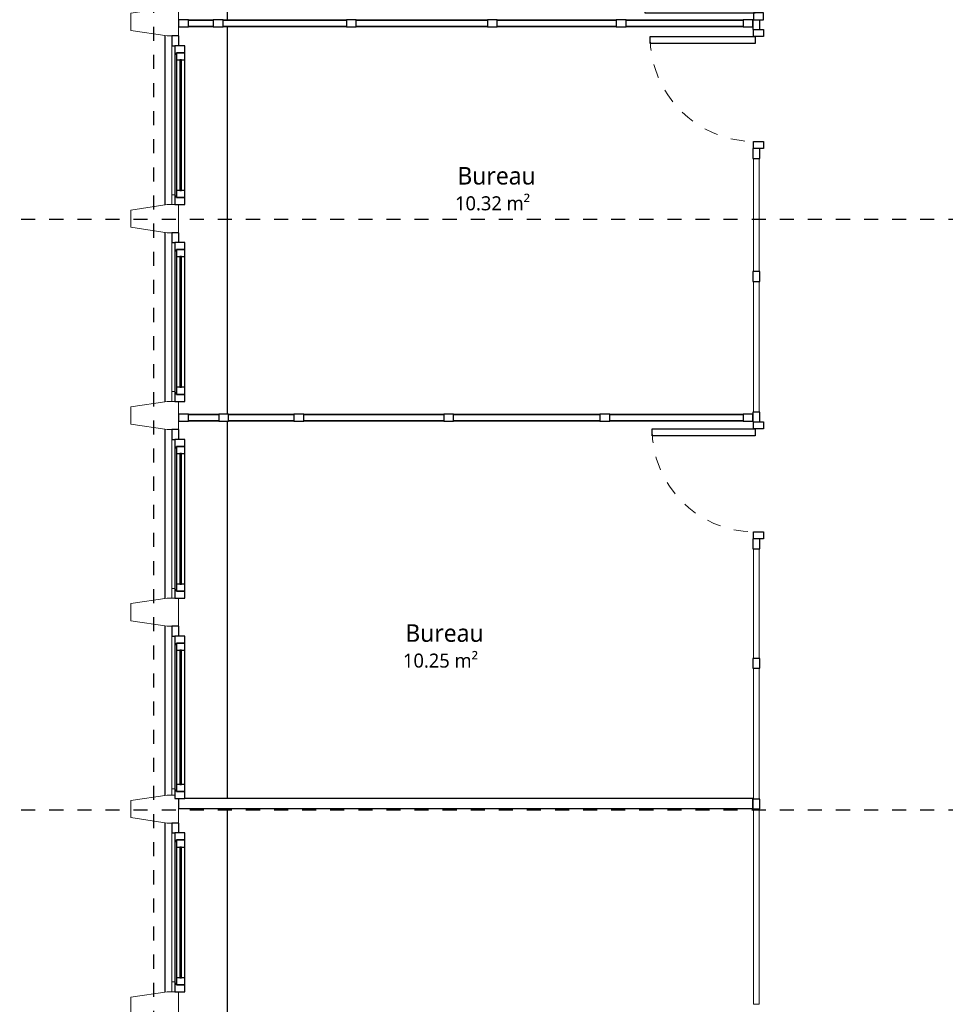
# Model space of a CAD drawing. Header units: metres. Extents: x -21.5 to 32.8, y -37.3 to -3.8.
# Tile 2 of 14: x -14.9 to -8.3, y -21.2 to -14.2. Entities that reach past the tile are written whole.
import ezdxf

# ---------------------------------------------------------------- set-up
doc = ezdxf.new("R2010")
doc.units = ezdxf.units.M
doc.linetypes.add('Ligne de quadrillage', pattern=[0.022225, 0.0127, -0.003175, 0.003175, -0.003175])
doc.linetypes.add('Tiret', pattern=[0.0025, 0.00125, -0.00125])
for name, color, linetype, lineweight in [('A-AREA-IDEN', 250, 'Continuous', 30), ('A-DOOR', 250, 'Continuous', 25), ('A-DOOR-FRAM', 250, 'Continuous', 25), ('A-GLAZ', 250, 'Continuous', 25), ('A-GLAZ-CURT', 250, 'Continuous', 18), ('A-GLAZ-CWMG', 250, 'Continuous', 18), ('A-WALL', 250, 'Continuous', 25), ('I-WALL', 250, 'Continuous', 25), ('S-COLS', 250, 'Continuous', 18), ('S-GRID', 250, 'Continuous', 30)]:
    doc.layers.add(name, color=color, linetype=linetype, lineweight=lineweight)
doc.styles.add('Trebuchet MS', font='trebuc.ttf', dxfattribs={"height": 0.125})
doc.styles.add('Trebuchet MS_2', font='trebuc.ttf', dxfattribs={"height": 0.1})

# ---------------------------------------------------------------- blocks, each defined once
blk = doc.blocks.new('Poteaux porteurs 26 - Poteaux porteurs 1-506891-Niveau 1')
at = {"layer": 'S-COLS'}
for p, q in [((-10.9414, -29.5541), (-11.1414, -29.5541)), ((-10.9414, -29.6351), (-10.9414, -29.5541)), ((-11.1414, -29.5798), (-11.1414, -29.6351)), ((-11.1414, -29.6351), (-11.1026, -29.8941)), ((-10.9803, -29.8941), (-10.9414, -29.6351)), ((-11.1026, -29.8941), (-10.9803, -29.8941))]:
    blk.add_line(p, q, dxfattribs=at)
blk = doc.blocks.new('Poteaux porteurs 27 - Poteaux porteurs 1-506906-Niveau 1')
at = {"layer": 'S-COLS'}
for p, q in [((-10.9414, -29.5541), (-11.1155, -29.5541)), ((-10.9414, -29.6351), (-10.9414, -29.5541)), ((-11.1414, -29.5798), (-11.1414, -29.6351)), ((-11.1414, -29.6351), (-11.1026, -29.8941)), ((-10.9803, -29.8941), (-10.9414, -29.6351)), ((-11.1026, -29.8941), (-10.9803, -29.8941))]:
    blk.add_line(p, q, dxfattribs=at)
blk = doc.blocks.new('Poteaux porteurs 28 - Poteaux porteurs 1-506921-Niveau 1')
at = {"layer": 'S-COLS'}
for p, q in [((-10.9414, -29.5541), (-11.1414, -29.5541)), ((-10.9414, -29.6351), (-10.9414, -29.5541)), ((-11.1414, -29.5798), (-11.1414, -29.6351)), ((-11.1414, -29.6351), (-11.1026, -29.8941)), ((-10.9803, -29.8941), (-10.9414, -29.6351)), ((-11.1026, -29.8941), (-10.9803, -29.8941))]:
    blk.add_line(p, q, dxfattribs=at)
blk = doc.blocks.new('Poteaux porteurs 29 - Poteaux porteurs 1-506936-Niveau 1')
at = {"layer": 'S-COLS'}
for p, q in [((-10.9414, -29.5541), (-11.1414, -29.5541)), ((-10.9414, -29.6351), (-10.9414, -29.5541)), ((-11.1414, -29.5798), (-11.1414, -29.6351)), ((-11.1414, -29.6351), (-11.1026, -29.8941)), ((-10.9803, -29.8941), (-10.9414, -29.6351)), ((-11.1026, -29.8941), (-10.9803, -29.8941))]:
    blk.add_line(p, q, dxfattribs=at)
blk = doc.blocks.new('Poteaux porteurs 30 - Poteaux porteurs 1-506951-Niveau 1')
at = {"layer": 'S-COLS'}
for p, q in [((-10.9414, -29.5541), (-11.1414, -29.5541)), ((-10.9414, -29.6351), (-10.9414, -29.5541)), ((-11.1414, -29.5798), (-11.1414, -29.6351)), ((-11.1414, -29.6351), (-11.1026, -29.8941)), ((-10.9803, -29.8941), (-10.9414, -29.6351)), ((-11.1026, -29.8941), (-10.9803, -29.8941))]:
    blk.add_line(p, q, dxfattribs=at)
blk = doc.blocks.new('Poteaux porteurs 31 - Poteaux porteurs 1-506966-Niveau 1')
at = {"layer": 'S-COLS'}
for p, q in [((-10.9414, -29.5541), (-11.1414, -29.5541)), ((-10.9414, -29.6351), (-10.9414, -29.5541)), ((-11.1414, -29.5798), (-11.1414, -29.6351)), ((-11.1414, -29.6351), (-11.1026, -29.8941)), ((-10.9803, -29.8941), (-10.9414, -29.6351)), ((-11.1026, -29.8941), (-10.9803, -29.8941))]:
    blk.add_line(p, q, dxfattribs=at)
blk = doc.blocks.new('MR 1 Vantail - MR 1 Vantail-551193-Niveau 1')
at = {"layer": 'A-GLAZ'}
for p, q in [((-0.5179, 0.0268), (-0.5779, 0.0268)), ((-0.5779, 0.0268), (-0.5779, -0.0432)), ((-0.4779, 0.0168), (-0.5279, 0.0168)), ((-0.5279, 0.0168), (-0.5279, -0.0432)), ((-0.5279, -0.0432), (-0.5279, 0.0168)), ((-0.5279, 0.0168), (-0.5179, 0.0168)), ((0.5179, 0.0268), (-0.5179, 0.0268)), ((-0.5179, 0.0168), (-0.5179, 0.0268)), ((0.4779, 0.0168), (-0.4779, 0.0168)), ((-0.4779, -0.0432), (-0.4779, 0.0168)), ((0.5279, 0.0168), (0.4779, 0.0168)), ((0.4779, 0.0168), (0.4779, -0.0432)), ((0.5179, 0.0268), (0.5179, 0.0168)), ((0.5779, 0.0268), (0.5179, 0.0268)), ((0.5179, 0.0168), (0.5279, 0.0168)), ((0.5279, -0.0432), (0.5279, 0.0168)), ((0.5279, 0.0168), (0.5279, -0.0432)), ((0.5779, -0.0432), (0.5779, 0.0268)), ((-0.5779, -0.0432), (-0.5279, -0.0432)), ((-0.5279, -0.0432), (-0.4779, -0.0432)), ((0.4779, -0.0072), (-0.4779, -0.0072)), ((-0.4779, -0.0072), (-0.4779, -0.0192)), ((-0.4779, -0.0192), (0.4779, -0.0192)), ((-0.4779, -0.0432), (0.4779, -0.0432)), ((0.4779, -0.0192), (0.4779, -0.0072)), ((0.4779, -0.0432), (0.5279, -0.0432)), ((0.5279, -0.0432), (0.5779, -0.0432))]:
    blk.add_line(p, q, dxfattribs=at)
blk = doc.blocks.new('Meneau rectangulaire - 50 x 35-551191-Niveau 1')
at = {"layer": 'A-GLAZ-CWMG'}
for p, q in [((-13.8371, -19.6673), (-13.8371, -18.5814)), ((-13.8139, -19.6673), (-13.8371, -19.6673))]:
    blk.add_line(p, q, dxfattribs=at)
blk = doc.blocks.new('Meneau rectangulaire - 50 x 35-509889-Niveau 1')
at = {"layer": 'A-GLAZ-CWMG', "lineweight": 25}
for p, q in [((-0.07, 0), (0, 0)), ((0, 0), (0, -0.05)), ((-0.07, -0.05), (-0.07, -0.0268)), ((0, -0.05), (-0.07, -0.05))]:
    blk.add_line(p, q, dxfattribs=at)
blk = doc.blocks.new('Meneau rectangulaire - 50 x 35-509890-Niveau 1')
at = {"layer": 'A-GLAZ-CWMG'}
for p, q in [((-0.07, -0.0268), (-0.07, -0.05)), ((-0.07, -0.05), (-0.0259, -0.05))]:
    blk.add_line(p, q, dxfattribs=at)
blk = doc.blocks.new('MR 1 Vantail - MR 1 Vantail-509887-Niveau 1')
at = {"layer": 'A-GLAZ'}
for p, q in [((-0.505, 0.0268), (-0.565, 0.0268)), ((-0.565, 0.0268), (-0.565, -0.0432)), ((-0.465, 0.0168), (-0.515, 0.0168)), ((-0.515, 0.0168), (-0.515, -0.0432)), ((-0.515, -0.0432), (-0.515, 0.0168)), ((-0.515, 0.0168), (-0.505, 0.0168)), ((0.505, 0.0268), (-0.505, 0.0268)), ((-0.505, 0.0168), (-0.505, 0.0268)), ((0.465, 0.0168), (-0.465, 0.0168)), ((-0.465, -0.0432), (-0.465, 0.0168)), ((0.515, 0.0168), (0.465, 0.0168)), ((0.465, 0.0168), (0.465, -0.0432)), ((0.505, 0.0268), (0.505, 0.0168)), ((0.565, 0.0268), (0.505, 0.0268)), ((0.505, 0.0168), (0.515, 0.0168)), ((0.515, -0.0432), (0.515, 0.0168)), ((0.515, 0.0168), (0.515, -0.0432)), ((0.565, -0.0432), (0.565, 0.0268)), ((-0.565, -0.0432), (-0.515, -0.0432)), ((-0.515, -0.0432), (-0.465, -0.0432)), ((0.465, -0.0072), (-0.465, -0.0072)), ((-0.465, -0.0072), (-0.465, -0.0192)), ((-0.465, -0.0192), (0.465, -0.0192)), ((-0.465, -0.0432), (0.465, -0.0432)), ((0.465, -0.0192), (0.465, -0.0072)), ((0.465, -0.0432), (0.515, -0.0432)), ((0.515, -0.0432), (0.565, -0.0432))]:
    blk.add_line(p, q, dxfattribs=at)
blk = doc.blocks.new('Meneau rectangulaire - 50 x 35-369804-Niveau 1')
at = {"layer": 'A-GLAZ-CWMG'}
for p, q in [((-13.8371, -18.2414), (-13.8371, -17.1814)), ((-13.8139, -18.2414), (-13.8371, -18.2414))]:
    blk.add_line(p, q, dxfattribs=at)
blk = doc.blocks.new('Meneau rectangulaire - 50 x 35-V4-Niveau 1')
at = {"layer": 'A-GLAZ-CWMG'}
for p, q in [((-0.07, -0.0268), (-0.07, -0.05)), ((-0.07, -0.05), (0, -0.05))]:
    blk.add_line(p, q, dxfattribs=at)
blk = doc.blocks.new('Simple vitrée 2 - Simple vitrée 2-539485-Niveau 1')
at = {"layer": 'A-DOOR'}
for p, q in [((-0.3665, -0.035), (-0.3165, -0.035)), ((-0.3665, -0.7681), (-0.3665, -0.035)), ((-0.3165, -0.035), (-0.3165, -0.7681)), ((-0.3165, -0.7681), (-0.3665, -0.7681))]:
    blk.add_line(p, q, dxfattribs=at)
at = {"layer": 'A-DOOR', "linetype": 'Tiret', "lineweight": 18}
blk.add_arc((-0.3665, -0.035), 0.7331, 270, 359.21839, dxfattribs=at)
at = {"layer": 'A-DOOR-FRAM'}
for p, q in [((-0.4165, 0.025), (-0.3665, 0.025)), ((-0.4165, -0.045), (-0.4165, 0.025)), ((-0.3665, 0.025), (-0.3665, -0.045)), ((0.3665, -0.045), (0.3665, 0.025)), ((0.3665, 0.025), (0.4165, 0.025)), ((0.4165, 0.025), (0.4165, -0.045)), ((-0.3665, -0.045), (-0.4165, -0.045)), ((0.4165, -0.045), (0.3665, -0.045))]:
    blk.add_line(p, q, dxfattribs=at)
blk = doc.blocks.new('Simple vitrée 2 - Simple vitrée 2-540387-Niveau 1')
at = {"layer": 'A-DOOR'}
for p, q in [((-0.3735, -0.035), (-0.3235, -0.035)), ((-0.3735, -0.7821), (-0.3735, -0.035)), ((-0.3235, -0.035), (-0.3235, -0.7821)), ((-0.3235, -0.7821), (-0.3735, -0.7821))]:
    blk.add_line(p, q, dxfattribs=at)
at = {"layer": 'A-DOOR', "linetype": 'Tiret', "lineweight": 18}
blk.add_arc((-0.3735, -0.035), 0.7471, 270, 359.23303, dxfattribs=at)
at = {"layer": 'A-DOOR-FRAM'}
for p, q in [((-0.4235, 0.025), (-0.3735, 0.025)), ((-0.4235, -0.045), (-0.4235, 0.025)), ((-0.3735, 0.025), (-0.3735, -0.045)), ((0.3735, -0.045), (0.3735, 0.025)), ((0.3735, 0.025), (0.4235, 0.025)), ((0.4235, 0.025), (0.4235, -0.045)), ((-0.3735, -0.045), (-0.4235, -0.045)), ((0.4235, -0.045), (0.3735, -0.045))]:
    blk.add_line(p, q, dxfattribs=at)
blk = doc.blocks.new('Simple vitrée 2 - Simple vitrée 2-539467-Niveau 1')
at = {"layer": 'A-DOOR'}
for p, q in [((-0.342, 0.8191), (-0.392, 0.8191)), ((-0.392, 0.8191), (-0.392, 0.035)), ((-0.342, 0.035), (-0.342, 0.8191)), ((-0.392, 0.035), (-0.342, 0.035))]:
    blk.add_line(p, q, dxfattribs=at)
at = {"layer": 'A-DOOR', "linetype": 'Tiret', "lineweight": 18}
blk.add_arc((-0.392, 0.035), 0.7841, 0.73077, 90, dxfattribs=at)
at = {"layer": 'A-DOOR-FRAM'}
for p, q in [((-0.392, 0.045), (-0.442, 0.045)), ((-0.442, 0.045), (-0.442, -0.025)), ((-0.392, -0.025), (-0.392, 0.045)), ((0.442, 0.045), (0.392, 0.045)), ((0.392, 0.045), (0.392, -0.025)), ((0.442, -0.025), (0.442, 0.045)), ((-0.442, -0.025), (-0.392, -0.025)), ((0.392, -0.025), (0.442, -0.025))]:
    blk.add_line(p, q, dxfattribs=at)
blk = doc.blocks.new('Panneau système - Vitré-533729-Niveau 1')
at = {"layer": 'A-GLAZ-CURT'}
for p, q in [((0.695, 0.045), (-0.695, 0.045)), ((-0.695, 0.045), (-0.695, 0.005)), ((-0.695, 0.005), (0.695, 0.005)), ((0.695, 0.005), (0.695, 0.045))]:
    blk.add_line(p, q, dxfattribs=at)
blk = doc.blocks.new('Panneau système - Vitré-533750-Niveau 1')
at = {"layer": 'A-GLAZ-CURT'}
for p, q in [((0.465, 0.045), (-0.465, 0.045)), ((-0.465, 0.045), (-0.465, 0.005)), ((-0.465, 0.005), (0.465, 0.005)), ((0.465, 0.005), (0.465, 0.045))]:
    blk.add_line(p, q, dxfattribs=at)
blk = doc.blocks.new('Panneau système - Vitré-533762-Niveau 1')
at = {"layer": 'A-GLAZ-CURT'}
for p, q in [((0.39, 0.045), (-0.39, 0.045)), ((-0.39, 0.045), (-0.39, 0.005)), ((-0.39, 0.005), (0.39, 0.005)), ((0.39, 0.005), (0.39, 0.045))]:
    blk.add_line(p, q, dxfattribs=at)
blk = doc.blocks.new('Panneau système - Vitré-533785-Niveau 1')
at = {"layer": 'A-GLAZ-CURT'}
for p, q in [((0.4645, 0.045), (-0.4645, 0.045)), ((-0.4645, 0.045), (-0.4645, 0.005)), ((-0.4645, 0.005), (0.4645, 0.005)), ((0.4645, 0.005), (0.4645, 0.045))]:
    blk.add_line(p, q, dxfattribs=at)
blk = doc.blocks.new('Panneau système - Vitré-533797-Niveau 1')
at = {"layer": 'A-GLAZ-CURT'}
for p, q in [((0.4025, 0.045), (-0.4025, 0.045)), ((-0.4025, 0.045), (-0.4025, 0.005)), ((-0.4025, 0.005), (0.4025, 0.005)), ((0.4025, 0.005), (0.4025, 0.045))]:
    blk.add_line(p, q, dxfattribs=at)
blk = doc.blocks.new('Meneau rectangulaire - 50 x 35 pvc gris-535521-Niveau 1')
at = {"layer": 'A-GLAZ-CWMG', "lineweight": 25}
for p, q in [((-0.035, 0), (0.035, 0)), ((-0.035, -0.05), (-0.035, 0)), ((0.035, 0), (0.035, -0.05)), ((0.035, -0.05), (-0.035, -0.05))]:
    blk.add_line(p, q, dxfattribs=at)
blk = doc.blocks.new('Meneau rectangulaire - 50 x 35 pvc gris-V9-Niveau 1')
at = {"layer": 'A-GLAZ-CWMG', "lineweight": 25}
for p, q in [((-0.035, 0), (0.035, 0)), ((-0.035, -0.05), (-0.035, 0)), ((0.035, -0.05), (-0.035, -0.05)), ((0.035, -0.045), (0.035, -0.05))]:
    blk.add_line(p, q, dxfattribs=at)
blk = doc.blocks.new('Meneau rectangulaire - 50 x 35 pvc gris-V10-Niveau 1')
at = {"layer": 'A-GLAZ-CWMG', "lineweight": 25}
for p, q in [((-0.035, 0), (0.035, 0)), ((0.035, 0), (0.035, -0.05)), ((-0.035, -0.05), (-0.035, -0.045)), ((0.035, -0.05), (-0.035, -0.05))]:
    blk.add_line(p, q, dxfattribs=at)
blk = doc.blocks.new('Meneau rectangulaire - 50 x 35 pvc gris-V11-Niveau 1')
at = {"layer": 'A-GLAZ-CWMG', "lineweight": 25}
for p, q in [((-0.035, 0), (0.035, 0)), ((-0.035, -0.05), (-0.035, -0.045)), ((0.035, -0.05), (-0.035, -0.05)), ((0.035, -0.045), (0.035, -0.05))]:
    blk.add_line(p, q, dxfattribs=at)
blk = doc.blocks.new('Panneau système - Vitré-540319-Niveau 1')
at = {"layer": 'A-GLAZ-CURT'}
for p, q in [((0.4745, 0.045), (-0.4745, 0.045)), ((-0.4745, 0.045), (-0.4745, 0.005)), ((-0.4745, 0.005), (0.4745, 0.005)), ((0.4745, 0.005), (0.4745, 0.045))]:
    blk.add_line(p, q, dxfattribs=at)
blk = doc.blocks.new('Panneau système - Vitré-540332-Niveau 1')
at = {"layer": 'A-GLAZ-CURT'}
for p, q in [((0.521, 0.045), (-0.521, 0.045)), ((-0.521, 0.045), (-0.521, 0.005)), ((-0.521, 0.005), (0.521, 0.005)), ((0.521, 0.005), (0.521, 0.045))]:
    blk.add_line(p, q, dxfattribs=at)
blk = doc.blocks.new('Panneau système - Vitré-540345-Niveau 1')
at = {"layer": 'A-GLAZ-CURT'}
for p, q in [((0.4982, 0.045), (-0.4982, 0.045)), ((-0.4982, 0.045), (-0.4982, 0.005)), ((-0.4982, 0.005), (0.4982, 0.005)), ((0.4982, 0.005), (0.4982, 0.045))]:
    blk.add_line(p, q, dxfattribs=at)
blk = doc.blocks.new('Panneau système - Vitré-540358-Niveau 1')
at = {"layer": 'A-GLAZ-CURT'}
for p, q in [((0.2325, 0.045), (-0.2325, 0.045)), ((-0.2325, 0.045), (-0.2325, 0.005)), ((-0.2325, 0.005), (0.2325, 0.005)), ((0.2325, 0.005), (0.2325, 0.045))]:
    blk.add_line(p, q, dxfattribs=at)
blk = doc.blocks.new('Panneau système - Vitré-540367-Niveau 1')
at = {"layer": 'A-GLAZ-CURT'}
for p, q in [((0.108, 0.045), (-0.108, 0.045)), ((-0.108, 0.045), (-0.108, 0.005)), ((-0.108, 0.005), (0.108, 0.005)), ((0.108, 0.005), (0.108, 0.045))]:
    blk.add_line(p, q, dxfattribs=at)
blk = doc.blocks.new('Meneau rectangulaire - 50 x 35 pvc gris-540364-Niveau 1')
at = {"layer": 'A-GLAZ-CWMG'}
for p, q in [((-13.7181, -17.0018), (-13.5021, -17.0018)), ((-13.5021, -17.0518), (-13.7181, -17.0518))]:
    blk.add_line(p, q, dxfattribs=at)
blk = doc.blocks.new('Meneau rectangulaire - 50 x 35 pvc gris-540353-Niveau 1')
at = {"layer": 'A-GLAZ-CWMG'}
for p, q in [((-13.4321, -17.0018), (-12.9671, -17.0018)), ((-12.9671, -17.0518), (-13.4321, -17.0518))]:
    blk.add_line(p, q, dxfattribs=at)
blk = doc.blocks.new('Meneau rectangulaire - 50 x 35 pvc gris-540340-Niveau 1')
at = {"layer": 'A-GLAZ-CWMG'}
for p, q in [((-12.8971, -17.0018), (-11.9006, -17.0018)), ((-11.9006, -17.0518), (-12.8971, -17.0518))]:
    blk.add_line(p, q, dxfattribs=at)
blk = doc.blocks.new('Meneau rectangulaire - 50 x 35 pvc gris-540327-Niveau 1')
at = {"layer": 'A-GLAZ-CWMG'}
for p, q in [((-11.8306, -17.0018), (-10.7886, -17.0018)), ((-10.7886, -17.0518), (-11.8306, -17.0518))]:
    blk.add_line(p, q, dxfattribs=at)
blk = doc.blocks.new('Meneau rectangulaire - 50 x 35 pvc gris-540312-Niveau 1')
at = {"layer": 'A-GLAZ-CWMG'}
for p, q in [((-10.7186, -17.0018), (-9.7696, -17.0018)), ((-9.7696, -17.0518), (-10.7186, -17.0518))]:
    blk.add_line(p, q, dxfattribs=at)
blk = doc.blocks.new('Meneau rectangulaire - 50 x 35 pvc gris-540305-Niveau 1')
at = {"layer": 'A-GLAZ-CWMG', "lineweight": 25}
for p, q in [((0, 0), (-0.07, 0)), ((-0.07, 0), (-0.07, -0.05)), ((0, -0.05), (0, 0)), ((-0.07, -0.05), (0, -0.05))]:
    blk.add_line(p, q, dxfattribs=at)
blk = doc.blocks.new('Meneau rectangulaire - 50 x 35 pvc gris-540313-Niveau 1')
at = {"layer": 'A-GLAZ-CWMG', "lineweight": 25}
for p, q in [((-0.035, 0), (0.035, 0)), ((-0.035, -0.05), (-0.035, 0)), ((0.035, 0), (0.035, -0.05)), ((0.035, -0.05), (-0.035, -0.05))]:
    blk.add_line(p, q, dxfattribs=at)
blk = doc.blocks.new('Meneau rectangulaire - 50 x 35 pvc gris-540368-Niveau 1')
at = {"layer": 'A-GLAZ-CWMG', "lineweight": 25}
for p, q in [((-0.07, 0), (0, 0)), ((-0.07, -0.05), (-0.07, 0)), ((0, 0), (0, -0.05)), ((0, -0.05), (-0.07, -0.05))]:
    blk.add_line(p, q, dxfattribs=at)
blk = doc.blocks.new('Panneau système - Vitré-541087-Niveau 1')
at = {"layer": 'A-GLAZ-CURT'}
for p, q in [((0.0885, 0.045), (-0.0885, 0.045)), ((-0.0885, 0.045), (-0.0885, 0.005)), ((-0.0885, 0.005), (0.0885, 0.005)), ((0.0885, 0.005), (0.0885, 0.045))]:
    blk.add_line(p, q, dxfattribs=at)
blk = doc.blocks.new('Panneau système - Vitré-541137-Niveau 1')
at = {"layer": 'A-GLAZ-CURT'}
for p, q in [((0.4665, 0.045), (-0.4665, 0.045)), ((-0.4665, 0.045), (-0.4665, 0.005)), ((-0.4665, 0.005), (0.4665, 0.005)), ((0.4665, 0.005), (0.4665, 0.045))]:
    blk.add_line(p, q, dxfattribs=at)
blk = doc.blocks.new('Panneau système - Vitré-541149-Niveau 1')
at = {"layer": 'A-GLAZ-CURT'}
for p, q in [((0.4235, 0.045), (-0.4235, 0.045)), ((-0.4235, 0.045), (-0.4235, 0.005)), ((-0.4235, 0.005), (0.4235, 0.005)), ((0.4235, 0.005), (0.4235, 0.045))]:
    blk.add_line(p, q, dxfattribs=at)
blk = doc.blocks.new('Panneau système - Vitré-541159-Niveau 1')
at = {"layer": 'A-GLAZ-CURT'}
for p, q in [((0.4167, 0.045), (-0.4167, 0.045)), ((-0.4167, 0.045), (-0.4167, 0.005)), ((-0.4167, 0.005), (0.4167, 0.005)), ((0.4167, 0.005), (0.4167, 0.045))]:
    blk.add_line(p, q, dxfattribs=at)
blk = doc.blocks.new('Panneau système - Vitré-541122-Niveau 1')
at = {"layer": 'A-GLAZ-CURT'}
for p, q in [((0.439, 0.045), (-0.439, 0.045)), ((-0.439, 0.045), (-0.439, 0.005)), ((-0.439, 0.005), (0.439, 0.005)), ((0.439, 0.005), (0.439, 0.045))]:
    blk.add_line(p, q, dxfattribs=at)
blk = doc.blocks.new('Meneau rectangulaire - 50 x 35 pvc gris-541114-Niveau 1')
at = {"layer": 'A-GLAZ-CWMG'}
for p, q in [((-13.4711, -14.1974), (-12.5931, -14.1974)), ((-12.5931, -14.2474), (-13.4711, -14.2474))]:
    blk.add_line(p, q, dxfattribs=at)
blk = doc.blocks.new('Meneau rectangulaire - 50 x 35 pvc gris-541155-Niveau 1')
at = {"layer": 'A-GLAZ-CWMG'}
for p, q in [((-10.6031, -14.1974), (-9.7696, -14.1974)), ((-9.7696, -14.2474), (-10.6031, -14.2474))]:
    blk.add_line(p, q, dxfattribs=at)
blk = doc.blocks.new('Meneau rectangulaire - 50 x 35 pvc gris-535584-Niveau 1')
at = {"layer": 'A-GLAZ-CWMG'}
for p, q in [((-11.5201, -14.1974), (-10.6731, -14.1974)), ((-10.6731, -14.2474), (-11.5201, -14.2474))]:
    blk.add_line(p, q, dxfattribs=at)
blk = doc.blocks.new('Meneau rectangulaire - 50 x 35 pvc gris-541130-Niveau 1')
at = {"layer": 'A-GLAZ-CWMG'}
for p, q in [((-12.5231, -14.1974), (-11.5901, -14.1974)), ((-11.5901, -14.2474), (-12.5231, -14.2474))]:
    blk.add_line(p, q, dxfattribs=at)
blk = doc.blocks.new('Meneau rectangulaire - 50 x 35 pvc gris-541068-Niveau 1')
at = {"layer": 'A-GLAZ-CWMG'}
for p, q in [((-13.7181, -14.1974), (-13.5411, -14.1974)), ((-13.5411, -14.2474), (-13.7181, -14.2474))]:
    blk.add_line(p, q, dxfattribs=at)

msp = doc.modelspace()

# ---------------------------------------------------------------- linework, layer by layer
at = {"layer": 'A-WALL'}
for p, q in [((-13.4431, -10.4553), (-13.4431, -14.1974)), ((-13.4431, -14.2474), (-13.4431, -17.0018)), ((-13.8831, -15.5135), (-13.8831, -14.3094)), ((-13.8831, -16.9135), (-13.8831, -15.7094)), ((-13.4431, -17.0518), (-13.4431, -19.7373)), ((-13.8831, -18.3135), (-13.8831, -17.1094)), ((-13.8831, -19.7135), (-13.8831, -18.5094)), ((-13.4431, -19.8073), (-13.4431, -24.0093)), ((-13.8831, -21.1135), (-13.8831, -19.9094))]:
    msp.add_line(p, q, dxfattribs=at)
at = {"layer": 'I-WALL'}
for p, q in [((-13.7881, -19.7373), (-13.7881, -19.8073)), ((-9.6996, -19.7373), (-13.7439, -19.7373)), ((-9.6996, -19.8073), (-9.6996, -19.7373)), ((-13.7881, -19.8073), (-9.6996, -19.8073))]:
    msp.add_line(p, q, dxfattribs=at)
at = {"layer": 'S-GRID', "linetype": 'Ligne de quadrillage'}
for p, q in [((-13.964, -37.3469), (-13.964, -4.4509)), ((-21.5083, -15.6159), (32.1236, -15.6159)), ((-21.5083, -19.8159), (32.1236, -19.8159))]:
    msp.add_line(p, q, dxfattribs=at)

# ---------------------------------------------------------------- block references
at = {"layer": 'A-DOOR'}
for name, p, rotation in [('Simple vitrée 2 - Simple vitrée 2-539467-Niveau 1', (-9.6496, -13.7543), 89.99999999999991), ('Simple vitrée 2 - Simple vitrée 2-540387-Niveau 1', (-9.6496, -14.6898), 269.9999999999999), ('Simple vitrée 2 - Simple vitrée 2-539485-Niveau 1', (-9.6496, -17.4738), 269.9999999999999)]:
    msp.add_blockref(name, p, dxfattribs=dict(at, rotation=rotation))
at = {"layer": 'A-GLAZ', "rotation": 89.9999999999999}
for name, p in [('MR 1 Vantail - MR 1 Vantail-509887-Niveau 1', (-13.7871, -14.9464)), ('MR 1 Vantail - MR 1 Vantail-509887-Niveau 1', (-13.7871, -16.3464)), ('MR 1 Vantail - MR 1 Vantail-509887-Niveau 1', (-13.7871, -17.7464)), ('MR 1 Vantail - MR 1 Vantail-551193-Niveau 1', (-13.7871, -19.1594)), ('MR 1 Vantail - MR 1 Vantail-509887-Niveau 1', (-13.7871, -20.5464))]:
    msp.add_blockref(name, p, dxfattribs=at)
at = {"layer": 'A-GLAZ-CURT'}
for name, p in [('Panneau système - Vitré-541087-Niveau 1', (-13.6296, -14.2474)), ('Panneau système - Vitré-541122-Niveau 1', (-13.0321, -14.2474)), ('Panneau système - Vitré-541137-Niveau 1', (-12.0566, -14.2474)), ('Panneau système - Vitré-541149-Niveau 1', (-11.0966, -14.2474)), ('Panneau système - Vitré-541159-Niveau 1', (-10.1864, -14.2474))]:
    msp.add_blockref(name, p, dxfattribs=at)
for name, p, rotation in [('Panneau système - Vitré-533797-Niveau 1', (-9.6496, -15.5858), 89.99999999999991), ('Panneau système - Vitré-533785-Niveau 1', (-9.6496, -16.5228), 89.99999999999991), ('Panneau système - Vitré-540367-Niveau 1', (-13.6101, -17.0018), 180), ('Panneau système - Vitré-540358-Niveau 1', (-13.1996, -17.0018), 180), ('Panneau système - Vitré-540345-Niveau 1', (-12.3989, -17.0018), 180), ('Panneau système - Vitré-540332-Niveau 1', (-11.3096, -17.0018), 180), ('Panneau système - Vitré-540319-Niveau 1', (-10.2441, -17.0018), 180), ('Panneau système - Vitré-533762-Niveau 1', (-9.6496, -18.3503), 89.99999999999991), ('Panneau système - Vitré-533750-Niveau 1', (-9.6496, -19.2753), 89.99999999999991), ('Panneau système - Vitré-533729-Niveau 1', (-9.6496, -20.5053), 89.99999999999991)]:
    msp.add_blockref(name, p, dxfattribs=dict(at, rotation=rotation))
at = {"layer": 'A-GLAZ-CWMG'}
for name, p, rotation in [('Meneau rectangulaire - 50 x 35 pvc gris-540305-Niveau 1', (-13.7881, -14.2474), 180), ('Meneau rectangulaire - 50 x 35-V4-Niveau 1', (-13.7871, -15.5114), 269.9999999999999), ('Meneau rectangulaire - 50 x 35-V4-Niveau 1', (-13.7871, -16.9114), 269.9999999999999), ('Meneau rectangulaire - 50 x 35-V4-Niveau 1', (-13.7871, -18.3114), 269.9999999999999), ('Meneau rectangulaire - 50 x 35-509890-Niveau 1', (-13.7871, -19.7373), 269.9999999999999), ('Meneau rectangulaire - 50 x 35-V4-Niveau 1', (-13.7871, -21.1114), 269.9999999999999)]:
    msp.add_blockref(name, p, dxfattribs=dict(at, rotation=rotation))
for name, p in [('Meneau rectangulaire - 50 x 35 pvc gris-541068-Niveau 1', (0, 0)), ('Meneau rectangulaire - 50 x 35 pvc gris-541114-Niveau 1', (0, 0)), ('Meneau rectangulaire - 50 x 35 pvc gris-541130-Niveau 1', (0, 0)), ('Meneau rectangulaire - 50 x 35 pvc gris-535584-Niveau 1', (0, 0)), ('Meneau rectangulaire - 50 x 35 pvc gris-541155-Niveau 1', (0, 0)), ('Meneau rectangulaire - 50 x 35-369804-Niveau 1', (0, 2.8)), ('Meneau rectangulaire - 50 x 35-369804-Niveau 1', (0, 1.4)), ('Meneau rectangulaire - 50 x 35 pvc gris-540364-Niveau 1', (0, 0)), ('Meneau rectangulaire - 50 x 35 pvc gris-540353-Niveau 1', (0, 0)), ('Meneau rectangulaire - 50 x 35 pvc gris-540340-Niveau 1', (0, 0)), ('Meneau rectangulaire - 50 x 35 pvc gris-540327-Niveau 1', (0, 0)), ('Meneau rectangulaire - 50 x 35 pvc gris-540312-Niveau 1', (0, 0)), ('Meneau rectangulaire - 50 x 35 pvc gris-540305-Niveau 1', (-9.6996, -17.0018)), ('Meneau rectangulaire - 50 x 35-369804-Niveau 1', (0, 0)), ('Meneau rectangulaire - 50 x 35-551191-Niveau 1', (0, 0)), ('Meneau rectangulaire - 50 x 35-369804-Niveau 1', (0, -2.8))]:
    msp.add_blockref(name, p, dxfattribs=at)
at = {"layer": 'A-GLAZ-CWMG', "extrusion": (0, 0, -1)}
for name, p, rotation in [('Meneau rectangulaire - 50 x 35 pvc gris-540313-Niveau 1', (13.5061, -14.2474), 180), ('Meneau rectangulaire - 50 x 35 pvc gris-540313-Niveau 1', (12.5581, -14.2474), 180), ('Meneau rectangulaire - 50 x 35 pvc gris-540313-Niveau 1', (11.5551, -14.2474), 180), ('Meneau rectangulaire - 50 x 35 pvc gris-540313-Niveau 1', (10.6381, -14.2474), 180), ('Meneau rectangulaire - 50 x 35 pvc gris-540368-Niveau 1', (9.6996, -14.2474), 180), ('Meneau rectangulaire - 50 x 35 pvc gris-V11-Niveau 1', (9.6496, -14.2313), 90.0000000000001), ('Meneau rectangulaire - 50 x 35-509889-Niveau 1', (13.7871, -14.3114), 90.00000000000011), ('Meneau rectangulaire - 50 x 35 pvc gris-V9-Niveau 1', (9.6496, -15.1483), 90.0000000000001), ('Meneau rectangulaire - 50 x 35-509889-Niveau 1', (13.7871, -15.7114), 90.00000000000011), ('Meneau rectangulaire - 50 x 35 pvc gris-535521-Niveau 1', (9.6496, -16.0233), 90.0000000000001), ('Meneau rectangulaire - 50 x 35 pvc gris-V10-Niveau 1', (9.6496, -17.0223), 90.0000000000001), ('Meneau rectangulaire - 50 x 35-509889-Niveau 1', (13.7871, -17.1114), 90.00000000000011), ('Meneau rectangulaire - 50 x 35 pvc gris-V9-Niveau 1', (9.6496, -17.9253), 90.0000000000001), ('Meneau rectangulaire - 50 x 35-509889-Niveau 1', (13.7871, -18.5114), 90.00000000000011), ('Meneau rectangulaire - 50 x 35 pvc gris-535521-Niveau 1', (9.6496, -18.7753), 90.0000000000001), ('Meneau rectangulaire - 50 x 35 pvc gris-535521-Niveau 1', (9.6496, -19.7753), 90.0000000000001), ('Meneau rectangulaire - 50 x 35-509889-Niveau 1', (13.7871, -19.9114), 90.00000000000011)]:
    msp.add_blockref(name, p, dxfattribs=dict(at, rotation=rotation))
for name, p in [('Meneau rectangulaire - 50 x 35 pvc gris-540368-Niveau 1', (13.7881, -17.0018)), ('Meneau rectangulaire - 50 x 35 pvc gris-540313-Niveau 1', (13.4671, -17.0018)), ('Meneau rectangulaire - 50 x 35 pvc gris-540313-Niveau 1', (12.9321, -17.0018)), ('Meneau rectangulaire - 50 x 35 pvc gris-540313-Niveau 1', (11.8656, -17.0018)), ('Meneau rectangulaire - 50 x 35 pvc gris-540313-Niveau 1', (10.7536, -17.0018))]:
    msp.add_blockref(name, p, dxfattribs=at)
at = {"layer": 'S-COLS', "rotation": 270.000000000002}
for name, p in [('Poteaux porteurs 31 - Poteaux porteurs 1-506966-Niveau 1', (15.766, -25.2529)), ('Poteaux porteurs 30 - Poteaux porteurs 1-506951-Niveau 1', (15.766, -26.6529)), ('Poteaux porteurs 29 - Poteaux porteurs 1-506936-Niveau 1', (15.766, -28.0529)), ('Poteaux porteurs 28 - Poteaux porteurs 1-506921-Niveau 1', (15.766, -29.4529)), ('Poteaux porteurs 27 - Poteaux porteurs 1-506906-Niveau 1', (15.766, -30.8529)), ('Poteaux porteurs 26 - Poteaux porteurs 1-506891-Niveau 1', (15.766, -32.2529))]:
    msp.add_blockref(name, p, dxfattribs=at)

# ---------------------------------------------------------------- texts
at = {"layer": 'A-AREA-IDEN', "attachment_point": 1}
for s, insert, char_height, width, style in [('Bureau', (-11.8035, -15.2437), 0.125, 0.665401, 'Trebuchet MS'), ('10.32 m²', (-11.82, -15.4523), 0.1, 0.705485, 'Trebuchet MS_2'), ('Bureau', (-12.1741, -18.4966), 0.125, 0.665401, 'Trebuchet MS'), ('10.25 m²', (-12.1906, -18.7052), 0.1, 0.705485, 'Trebuchet MS_2')]:
    msp.add_mtext(s, dxfattribs=dict(at, insert=insert, char_height=char_height, width=width, style=style))

doc.saveas('drawing.dxf')
